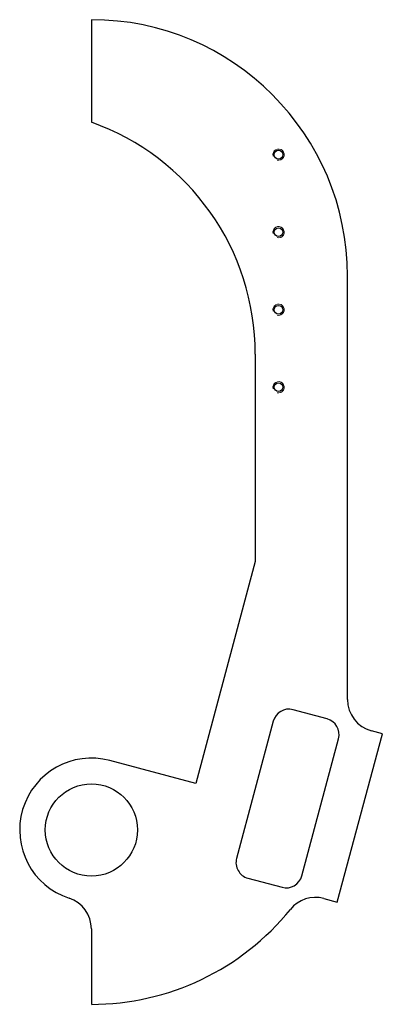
# Model space of a CAD drawing. Header units: millimetres. Extents: x 3 to 115, y 5 to 309.
import ezdxf

# ---------------------------------------------------------------- set-up
doc = ezdxf.new("R2010")
doc.units = ezdxf.units.MM

msp = doc.modelspace()

# ---------------------------------------------------------------- linework, layer by layer
at = {"color": 7, "linetype": 'Continuous', "lineweight": 25}
for p, q in [((24.98, 309.5), (24.98, 277.75)), ((104.35, 99.04), (104.35, 230.12)), ((75.78, 205.91), (75.78, 141.81)), ((75.78, 141.81), (57.34, 73.01)), ((98.05, 93.05), (87.47, 95.89)), ((81.34, 92.35), (69.96, 49.88)), ((101.18, 36.34), (115.15, 88.47)), ((115.15, 88.47), (111.76, 89.38)), ((90.2, 44.45), (101.59, 86.93)), ((57.34, 73.01), (30.73, 80.14)), ((73.5, 43.75), (84.08, 40.92)), ((97, 37.46), (101.18, 36.34)), ((24.98, 28.04), (24.98, 4.7))]:
    msp.add_line(p, q, dxfattribs=at)
for centre, radius in [((82.99, 267.72), 1.35), ((82.99, 243.72), 1.35), ((82.99, 219.72), 1.35), ((82.99, 195.72), 1.35), ((24.98, 58.67), 14.29)]:
    msp.add_circle(centre, radius, dxfattribs=at)
for centre, radius, start, end in [((24.98, 230.12), 79.38, 0, 90), ((-0.42, 205.91), 76.2, 0, 70.5288), ((114.35, 99.04), 10, 180, 255), ((86.17, 91.06), 5, 75, 165), ((96.76, 88.22), 5, 345, 75), ((24.98, 58.67), 22.22, 75, 251.9216), ((74.79, 48.58), 5, 165, 255), ((85.37, 45.75), 5, 255, 345), ((14.98, 28.04), 10, 0, 71.9216), ((94.41, 27.8), 10, 75, 140.9745), ((24.98, 84.07), 79.38, 270, 320.9745)]:
    msp.add_arc(centre, radius, start, end, dxfattribs=at)
at = {"color": 7, "linetype": 'Continuous', "lineweight": 18}
for centre in [(82.99, 267.72), (82.99, 243.72), (82.99, 219.72), (82.99, 195.72)]:
    msp.add_arc(centre, 1.75, 255, 195, dxfattribs=at)

doc.saveas('drawing.dxf')
